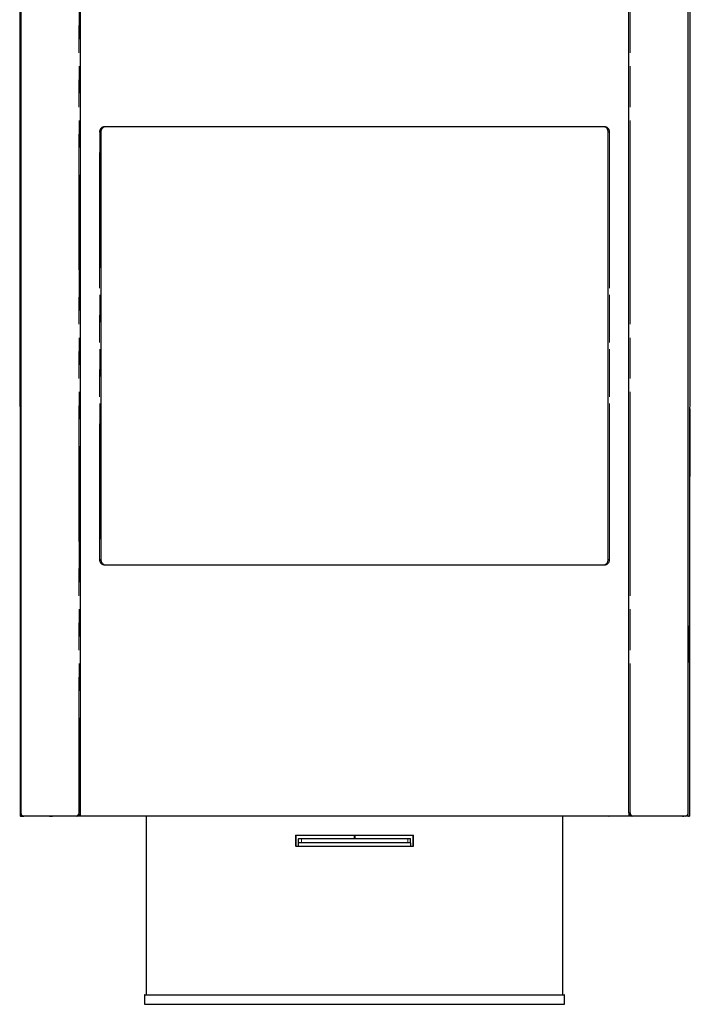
# Model space of a CAD drawing. Header units: millimetres. Extents: x 118 to 347, y 90 to 276.
# Tile 2 of 13: x 167 to 198, y 92 to 138. Entities that reach past the tile are written whole.
import ezdxf

# ---------------------------------------------------------------- set-up
doc = ezdxf.new("R2010")
doc.units = ezdxf.units.MM
doc.linetypes.add('PHANTOM', pattern=[12.7, 6.35, -1.27, 1.27, -1.27, 1.27, -1.27])

msp = doc.modelspace()

# ---------------------------------------------------------------- linework, layer by layer
at = {"color": 7, "linetype": 'Continuous', "lineweight": 25}
for p, q in [((166.792, 156.279), (166.82, 100.738)), ((166.846, 156.134), (166.846, 100.884)), ((169.633, 100.884), (169.633, 156.134)), ((195.304, 100.884), (195.304, 156.134)), ((198.09, 100.884), (198.09, 156.134)), ((198.165, 100.739), (198.188, 156.279)), ((170.593, 132.734), (170.593, 112.734)), ((194.169, 132.984), (170.768, 132.984)), ((194.343, 112.734), (194.343, 132.734)), ((170.768, 112.484), (194.169, 112.484)), ((166.824, 100.739), (166.824, 100.739)), ((166.829, 100.734), (166.825, 100.734)), ((166.825, 100.734), (166.83, 100.734)), ((166.863, 100.734), (166.83, 100.734)), ((166.859, 100.734), (166.83, 100.734)), ((166.893, 100.734), (166.863, 100.734)), ((166.863, 100.734), (166.863, 100.734)), ((166.863, 100.734), (166.89, 100.734)), ((166.893, 100.734), (166.98, 100.734)), ((169.436, 100.734), (166.983, 100.734)), ((167.127, 100.734), (167.127, 100.734)), ((167.178, 100.734), (167.127, 100.734)), ((167.178, 100.734), (167.178, 100.734)), ((167.271, 100.734), (167.271, 100.734)), ((168.185, 100.734), (168.321, 100.734)), ((169.114, 100.734), (169.114, 100.734)), ((169.496, 100.734), (169.436, 100.734)), ((169.635, 100.734), (169.496, 100.734)), ((195.302, 100.734), (169.635, 100.734)), ((170.712, 100.734), (170.697, 100.734)), ((172.713, 100.734), (172.713, 92.384)), ((192.223, 92.384), (192.223, 100.734)), ((194.37, 100.734), (194.385, 100.734)), ((195.44, 100.734), (195.302, 100.734)), ((195.501, 100.734), (195.44, 100.734)), ((197.954, 100.734), (195.501, 100.734)), ((195.947, 100.734), (195.947, 100.734)), ((196.858, 100.734), (196.722, 100.734)), ((197.739, 100.734), (197.739, 100.734)), ((197.826, 100.734), (197.826, 100.734)), ((197.826, 100.734), (197.882, 100.734)), ((197.882, 100.734), (197.882, 100.734)), ((197.957, 100.734), (197.954, 100.734)), ((198.066, 100.734), (197.956, 100.734)), ((198.101, 100.734), (198.066, 100.734)), ((198.102, 100.734), (198.07, 100.734)), ((198.102, 100.734), (198.101, 100.734)), ((198.14, 100.734), (198.102, 100.734)), ((198.105, 100.734), (198.14, 100.734)), ((198.16, 100.734), (198.14, 100.734)), ((198.16, 100.734), (198.141, 100.734)), ((185.221, 99.834), (179.716, 99.834)), ((179.718, 99.829), (179.718, 99.339)), ((179.843, 99.489), (179.843, 99.679)), ((179.843, 99.334), (179.843, 99.489)), ((179.848, 99.684), (179.979, 99.684)), ((179.979, 99.484), (179.848, 99.484)), ((179.979, 99.684), (184.958, 99.684)), ((184.958, 99.484), (179.979, 99.484)), ((182.451, 99.834), (182.451, 99.684)), ((182.485, 99.834), (182.485, 99.684)), ((184.958, 99.684), (185.088, 99.684)), ((185.088, 99.484), (184.958, 99.484)), ((185.093, 99.489), (185.093, 99.679)), ((185.093, 99.489), (185.093, 99.334)), ((185.218, 99.339), (185.218, 99.829)), ((179.716, 99.334), (185.221, 99.334)), ((172.643, 92.379), (172.643, 91.934)), ((172.648, 92.384), (182.468, 92.384)), ((182.468, 92.384), (192.288, 92.384)), ((192.293, 91.934), (192.293, 92.379)), ((172.643, 91.934), (192.293, 91.934))]:
    msp.add_line(p, q, dxfattribs=at)
at = {"color": 8, "linetype": 'PHANTOM', "lineweight": 18}
for p, q in [((166.82, 100.739), (166.792, 156.279)), ((166.793, 156.279), (166.824, 100.739)), ((166.794, 156.279), (166.825, 100.739)), ((166.849, 156.134), (166.849, 100.884)), ((169.565, 100.884), (169.565, 156.134)), ((169.572, 156.134), (169.572, 100.884)), ((169.633, 156.279), (169.633, 100.739)), ((195.304, 156.279), (195.304, 100.739)), ((195.365, 100.884), (195.365, 156.134)), ((195.371, 156.134), (195.371, 100.884)), ((198.087, 100.884), (198.087, 156.134)), ((198.181, 156.279), (198.145, 100.739)), ((198.181, 156.279), (198.146, 100.739)), ((198.165, 100.739), (198.188, 156.279)), ((170.53, 112.734), (170.53, 132.734)), ((170.53, 132.734), (170.537, 132.734)), ((170.593, 132.734), (170.537, 132.734)), ((170.537, 132.734), (170.537, 112.734)), ((170.766, 132.989), (194.171, 132.989)), ((194.4, 132.734), (194.343, 132.734)), ((194.4, 132.734), (194.406, 132.734)), ((194.4, 112.734), (194.4, 132.734)), ((194.406, 132.734), (194.406, 112.734)), ((170.53, 112.734), (170.537, 112.734)), ((170.537, 112.734), (170.593, 112.734)), ((194.171, 112.479), (170.766, 112.479)), ((194.343, 112.734), (194.4, 112.734)), ((194.4, 112.734), (194.406, 112.734)), ((198.095, 108.948), (198.09, 108.948)), ((198.095, 108.619), (198.095, 108.948)), ((198.1, 108.948), (198.1, 108.619)), ((198.095, 108.619), (198.09, 108.619)), ((166.849, 100.884), (166.846, 100.884)), ((169.572, 100.884), (169.565, 100.884)), ((169.572, 100.884), (169.633, 100.884)), ((195.304, 100.884), (195.365, 100.884)), ((195.365, 100.884), (195.371, 100.884)), ((198.087, 100.884), (198.09, 100.884)), ((166.82, 100.739), (166.824, 100.739)), ((166.82, 100.739), (166.82, 100.739)), ((166.82, 100.739), (166.82, 100.739)), ((166.825, 100.739), (166.858, 100.739)), ((166.825, 100.739), (166.825, 100.739)), ((166.83, 100.734), (166.83, 100.734)), ((166.858, 100.739), (166.888, 100.739)), ((166.858, 100.739), (166.858, 100.739)), ((166.981, 100.739), (169.434, 100.739)), ((169.531, 100.739), (169.633, 100.739)), ((169.633, 100.739), (195.304, 100.739)), ((195.304, 100.739), (195.405, 100.739)), ((195.503, 100.739), (197.956, 100.739)), ((198.071, 100.739), (198.106, 100.739)), ((198.106, 100.739), (198.107, 100.739)), ((198.107, 100.739), (198.145, 100.739)), ((198.14, 100.734), (198.14, 100.734)), ((198.145, 100.739), (198.145, 100.739)), ((198.146, 100.739), (198.146, 100.739)), ((198.146, 100.739), (198.165, 100.739)), ((198.165, 100.739), (198.165, 100.739)), ((179.705, 99.339), (179.705, 99.829)), ((179.711, 99.829), (179.705, 99.829)), ((179.711, 99.829), (179.711, 99.339)), ((179.718, 99.829), (179.711, 99.829)), ((179.715, 99.839), (185.222, 99.839)), ((179.978, 99.679), (179.843, 99.679)), ((179.843, 99.489), (179.978, 99.489)), ((179.848, 99.484), (179.848, 99.334)), ((184.958, 99.679), (179.978, 99.679)), ((179.978, 99.489), (179.978, 99.679)), ((179.978, 99.489), (184.958, 99.489)), ((184.958, 99.489), (184.958, 99.679)), ((185.093, 99.679), (184.958, 99.679)), ((184.958, 99.489), (185.093, 99.489)), ((185.088, 99.334), (185.088, 99.484)), ((185.225, 99.829), (185.218, 99.829)), ((185.225, 99.829), (185.232, 99.829)), ((185.225, 99.339), (185.225, 99.829)), ((185.232, 99.829), (185.232, 99.339)), ((179.705, 99.339), (179.711, 99.339)), ((179.711, 99.339), (179.718, 99.339)), ((185.222, 99.329), (179.715, 99.329)), ((185.218, 99.339), (185.225, 99.339)), ((185.232, 99.339), (185.225, 99.339)), ((182.468, 92.379), (172.643, 92.379)), ((192.293, 92.379), (182.468, 92.379))]:
    msp.add_line(p, q, dxfattribs=at)
at = {"color": 8, "linetype": 'PHANTOM', "lineweight": 18, "flags": 128}
for points in [[(170.766, 132.989), (170.766, 132.988), (170.766, 132.987), (170.766, 132.986), (170.766, 132.985), (170.767, 132.985), (170.767, 132.984), (170.767, 132.984), (170.768, 132.984)], [(194.171, 132.989), (194.171, 132.988), (194.171, 132.987), (194.171, 132.986), (194.17, 132.985), (194.17, 132.985), (194.17, 132.984), (194.169, 132.984), (194.169, 132.984)], [(170.768, 112.484), (170.767, 112.484), (170.767, 112.483), (170.767, 112.483), (170.766, 112.482), (170.766, 112.482), (170.766, 112.481), (170.766, 112.48), (170.766, 112.479)], [(194.169, 112.484), (194.169, 112.484), (194.17, 112.483), (194.17, 112.483), (194.17, 112.482), (194.171, 112.482), (194.171, 112.481), (194.171, 112.48), (194.171, 112.479)], [(198.095, 108.948), (198.095, 109.111), (198.094, 109.241)], [(198.095, 108.948), (198.096, 108.948), (198.097, 108.948), (198.098, 108.948), (198.098, 108.948), (198.099, 108.948), (198.1, 108.948), (198.1, 108.948), (198.1, 108.948)], [(198.094, 108.387), (198.095, 108.457), (198.095, 108.619)], [(198.095, 108.619), (198.096, 108.619), (198.097, 108.619), (198.098, 108.619), (198.098, 108.619), (198.099, 108.619), (198.1, 108.619), (198.1, 108.619), (198.1, 108.619)], [(166.983, 100.734), (166.983, 100.734), (166.982, 100.734), (166.982, 100.735), (166.982, 100.735), (166.981, 100.736), (166.981, 100.737), (166.981, 100.738), (166.981, 100.739)], [(169.436, 100.734), (169.435, 100.734), (169.435, 100.734), (169.435, 100.735), (169.434, 100.735), (169.434, 100.736), (169.434, 100.737), (169.434, 100.738), (169.434, 100.739)], [(169.633, 100.739), (169.633, 100.738), (169.633, 100.737), (169.633, 100.736), (169.633, 100.735), (169.633, 100.735), (169.634, 100.734), (169.634, 100.734), (169.635, 100.734)], [(195.304, 100.739), (195.304, 100.738), (195.304, 100.737), (195.304, 100.736), (195.303, 100.735), (195.303, 100.735), (195.303, 100.734), (195.302, 100.734), (195.302, 100.734)], [(195.501, 100.734), (195.501, 100.734), (195.502, 100.734), (195.502, 100.735), (195.502, 100.735), (195.503, 100.736), (195.503, 100.737), (195.503, 100.738), (195.503, 100.739)], [(197.954, 100.734), (197.954, 100.734), (197.954, 100.734), (197.955, 100.735), (197.955, 100.735), (197.955, 100.736), (197.956, 100.737), (197.956, 100.738), (197.956, 100.739)], [(179.716, 99.834), (179.716, 99.834), (179.716, 99.834), (179.715, 99.835), (179.715, 99.835), (179.715, 99.836), (179.715, 99.837), (179.715, 99.838), (179.715, 99.839)], [(185.221, 99.834), (185.221, 99.834), (185.221, 99.834), (185.221, 99.835), (185.222, 99.835), (185.222, 99.836), (185.222, 99.837), (185.222, 99.838), (185.222, 99.839)], [(179.715, 99.329), (179.715, 99.33), (179.715, 99.331), (179.715, 99.332), (179.715, 99.332), (179.715, 99.333), (179.716, 99.333), (179.716, 99.334), (179.716, 99.334)], [(185.222, 99.329), (185.222, 99.33), (185.222, 99.331), (185.222, 99.332), (185.222, 99.332), (185.221, 99.333), (185.221, 99.333), (185.221, 99.334), (185.221, 99.334)]]:
    msp.add_lwpolyline(points, dxfattribs=at)
at = {"color": 7, "linetype": 'Continuous', "lineweight": 25}
for centre, radius, start, end in [((144.876, 108.956), 53.224, 359.9917, 1.0983), ((144.537, 108.957), 53.558, 0.3038, 0.7381), ((145.266, 108.606), 52.834, 358.8973, 0.014), ((144.427, 108.61), 53.668, 359.2617, 359.7615), ((166.99, 100.877), 0.144, 177.384, 267.12), ((169.428, 100.877), 0.144, 272.88, 2.616), ((169.489, 100.877), 0.144, 272.88, 2.616), ((195.448, 100.877), 0.144, 177.384, 267.12), ((195.508, 100.877), 0.144, 177.384, 267.12), ((197.946, 100.877), 0.144, 272.88, 2.616), ((166.825, 100.739), 0.005, 180.0302, 270.0302), ((166.829, 100.739), 0.005, 180.03, 270.0301), ((198.16, 100.739), 0.005, 269.9715, 359.9714), ((179.848, 99.679), 0.005, 90, 180), ((179.848, 99.489), 0.005, 180, 270), ((185.088, 99.679), 0.005, 0, 90), ((185.088, 99.489), 0.005, 270, 0), ((172.648, 92.379), 0.005, 90, 180), ((192.288, 92.379), 0.005, 0, 90)]:
    msp.add_arc(centre, radius, start, end, dxfattribs=at)
at = {"color": 8, "linetype": 'PHANTOM', "lineweight": 18}
for centre, radius, start, end in [((166.988, 100.878), 0.139, 177.384, 267.12), ((169.427, 100.878), 0.139, 272.88, 2.616), ((195.51, 100.878), 0.139, 177.384, 267.12), ((197.949, 100.878), 0.139, 272.88, 2.616), ((166.83, 100.739), 0.005, 179.9574, 269.9544), ((166.83, 100.739), 0.005, 179.978, 269.9547), ((166.797, 100.769), 0.0961, 341.4269, 0.833), ((166.893, 100.739), 0.005, 179.9559, 269.9559), ((166.801, 100.765), 0.0976, 341.3621, 0.6625), ((198.245, 100.786), 0.185, 179.0197, 196.2184), ((198.226, 100.788), 0.162, 177.0677, 197.5044), ((198.066, 100.739), 0.00499, 270.0584, 0.0584), ((198.14, 100.739), 0.005, 270.0733, 0.0442), ((198.14, 100.739), 0.005, 270.0472, 0.0456), ((198.141, 100.739), 0.005, 269.9716, 359.9717), ((198.16, 100.739), 0.005, 269.9715, 359.9715), ((179.991, 99.68), 0.013, 163.1545, 185.47), ((179.991, 99.488), 0.013, 174.53, 196.8455), ((184.945, 99.68), 0.013, 354.53, 16.8455), ((184.945, 99.488), 0.013, 343.1545, 5.47)]:
    msp.add_arc(centre, radius, start, end, dxfattribs=at)
for points, knots in [([(170.53, 132.734), (170.53, 132.751), (170.532, 132.767), (170.536, 132.792), (170.538, 132.8), (170.543, 132.816), (170.545, 132.824), (170.554, 132.847), (170.561, 132.862), (170.578, 132.889), (170.588, 132.902), (170.61, 132.926), (170.622, 132.936), (170.648, 132.955), (170.661, 132.963), (170.69, 132.976), (170.704, 132.981), (170.735, 132.987), (170.75, 132.989), (170.766, 132.989)], [0, 0, 0, 0, 0.125, 0.125, 0.1875, 0.1875, 0.25, 0.25, 0.375, 0.375, 0.5, 0.5, 0.625, 0.625, 0.75, 0.75, 0.875, 0.875, 1, 1, 1, 1]), ([(170.768, 132.984), (170.752, 132.984), (170.737, 132.982), (170.708, 132.976), (170.693, 132.971), (170.665, 132.958), (170.652, 132.951), (170.627, 132.932), (170.615, 132.922), (170.594, 132.899), (170.584, 132.886), (170.567, 132.859), (170.56, 132.845), (170.552, 132.822), (170.549, 132.814), (170.545, 132.798), (170.543, 132.791), (170.538, 132.767), (170.537, 132.75), (170.537, 132.734)], [0, 0, 0, 0, 0.125, 0.125, 0.25, 0.25, 0.375, 0.375, 0.5, 0.5, 0.625, 0.625, 0.75, 0.75, 0.8125, 0.8125, 0.875, 0.875, 1, 1, 1, 1]), ([(194.4, 132.734), (194.4, 132.75), (194.398, 132.767), (194.392, 132.799), (194.388, 132.815), (194.376, 132.845), (194.369, 132.859), (194.352, 132.887), (194.343, 132.899), (194.321, 132.922), (194.31, 132.933), (194.285, 132.951), (194.271, 132.959), (194.25, 132.968), (194.243, 132.971), (194.229, 132.975), (194.221, 132.977), (194.199, 132.982), (194.184, 132.984), (194.169, 132.984)], [0, 0, 0, 0, 0.125, 0.125, 0.25, 0.25, 0.375, 0.375, 0.5, 0.5, 0.625, 0.625, 0.75, 0.75, 0.8125, 0.8125, 0.875, 0.875, 1, 1, 1, 1]), ([(194.171, 132.989), (194.186, 132.989), (194.202, 132.987), (194.224, 132.982), (194.232, 132.98), (194.247, 132.975), (194.254, 132.973), (194.275, 132.963), (194.289, 132.955), (194.314, 132.937), (194.326, 132.926), (194.348, 132.902), (194.358, 132.89), (194.375, 132.862), (194.382, 132.847), (194.394, 132.816), (194.399, 132.8), (194.405, 132.767), (194.406, 132.751), (194.406, 132.734)], [0, 0, 0, 0, 0.125, 0.125, 0.1875, 0.1875, 0.25, 0.25, 0.375, 0.375, 0.5, 0.5, 0.625, 0.625, 0.75, 0.75, 0.875, 0.875, 1, 1, 1, 1]), ([(170.766, 112.479), (170.75, 112.479), (170.735, 112.48), (170.712, 112.485), (170.705, 112.487), (170.69, 112.492), (170.683, 112.495), (170.661, 112.505), (170.648, 112.512), (170.622, 112.531), (170.61, 112.542), (170.588, 112.565), (170.579, 112.578), (170.562, 112.606), (170.554, 112.621), (170.543, 112.651), (170.538, 112.667), (170.532, 112.7), (170.53, 112.717), (170.53, 112.734)], [0, 0, 0, 0, 0.125, 0.125, 0.1875, 0.1875, 0.25, 0.25, 0.375, 0.375, 0.5, 0.5, 0.625, 0.625, 0.75, 0.75, 0.875, 0.875, 1, 1, 1, 1]), ([(170.537, 112.734), (170.537, 112.717), (170.538, 112.701), (170.544, 112.669), (170.549, 112.653), (170.56, 112.623), (170.567, 112.608), (170.584, 112.581), (170.594, 112.569), (170.615, 112.545), (170.627, 112.535), (170.652, 112.517), (170.665, 112.509), (170.686, 112.5), (170.693, 112.497), (170.708, 112.492), (170.715, 112.49), (170.737, 112.485), (170.752, 112.484), (170.768, 112.484)], [0, 0, 0, 0, 0.125, 0.125, 0.25, 0.25, 0.375, 0.375, 0.5, 0.5, 0.625, 0.625, 0.75, 0.75, 0.8125, 0.8125, 0.875, 0.875, 1, 1, 1, 1]), ([(194.169, 112.484), (194.184, 112.484), (194.199, 112.485), (194.229, 112.492), (194.244, 112.497), (194.271, 112.509), (194.285, 112.517), (194.31, 112.535), (194.322, 112.546), (194.343, 112.569), (194.353, 112.582), (194.369, 112.609), (194.376, 112.623), (194.385, 112.646), (194.388, 112.654), (194.392, 112.669), (194.394, 112.677), (194.398, 112.701), (194.4, 112.717), (194.4, 112.734)], [0, 0, 0, 0, 0.125, 0.125, 0.25, 0.25, 0.375, 0.375, 0.5, 0.5, 0.625, 0.625, 0.75, 0.75, 0.8125, 0.8125, 0.875, 0.875, 1, 1, 1, 1]), ([(194.406, 112.734), (194.406, 112.717), (194.405, 112.7), (194.4, 112.676), (194.398, 112.668), (194.394, 112.652), (194.391, 112.644), (194.382, 112.621), (194.375, 112.606), (194.358, 112.578), (194.348, 112.565), (194.327, 112.542), (194.315, 112.531), (194.289, 112.513), (194.275, 112.505), (194.247, 112.492), (194.232, 112.487), (194.202, 112.48), (194.186, 112.479), (194.171, 112.479)], [0, 0, 0, 0, 0.125, 0.125, 0.1875, 0.1875, 0.25, 0.25, 0.375, 0.375, 0.5, 0.5, 0.625, 0.625, 0.75, 0.75, 0.875, 0.875, 1, 1, 1, 1]), ([(166.858, 100.739), (166.858, 100.738), (166.859, 100.736), (166.861, 100.734), (166.862, 100.734), (166.863, 100.734)], [0, 0, 0, 0, 0.5, 0.5, 1, 1, 1, 1]), ([(166.858, 100.739), (166.858, 100.738), (166.858, 100.736), (166.86, 100.734), (166.861, 100.734), (166.863, 100.734)], [0, 0, 0, 0, 0.5, 0.5, 1, 1, 1, 1]), ([(166.858, 100.739), (166.858, 100.738), (166.858, 100.736), (166.86, 100.734), (166.861, 100.734), (166.863, 100.734)], [0, 0, 0, 0, 0.5, 0.5, 1, 1, 1, 1]), ([(198.101, 100.734), (198.103, 100.734), (198.104, 100.734), (198.106, 100.736), (198.106, 100.738), (198.106, 100.739)], [0, 0, 0, 0, 0.5, 0.5, 1, 1, 1, 1]), ([(198.102, 100.734), (198.103, 100.734), (198.105, 100.734), (198.106, 100.736), (198.107, 100.738), (198.107, 100.739)], [0, 0, 0, 0, 0.5, 0.5, 1, 1, 1, 1]), ([(198.102, 100.734), (198.103, 100.734), (198.105, 100.734), (198.106, 100.736), (198.107, 100.738), (198.107, 100.739)], [0, 0, 0, 0, 0.5, 0.5, 1, 1, 1, 1]), ([(179.715, 99.839), (179.712, 99.839), (179.71, 99.838), (179.706, 99.834), (179.705, 99.831), (179.705, 99.829)], [0, 0, 0, 0, 0.5, 0.5, 1, 1, 1, 1]), ([(179.711, 99.829), (179.711, 99.829), (179.711, 99.83), (179.712, 99.83), (179.712, 99.831), (179.712, 99.832), (179.712, 99.832), (179.713, 99.832), (179.713, 99.833), (179.714, 99.833), (179.714, 99.833), (179.714, 99.834), (179.715, 99.834), (179.715, 99.834), (179.716, 99.834), (179.716, 99.834)], [0, 0, 0, 0, 0.0000335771, 0.0000335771, 0.0000335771, 0.0000671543, 0.0000671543, 0.0000671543, 0.0001007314, 0.0001007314, 0.0001007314, 0.0001343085, 0.0001343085, 0.0001343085, 0.0001562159, 0.0001562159, 0.0001562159, 0.0001562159]), ([(185.221, 99.834), (185.221, 99.834), (185.222, 99.834), (185.222, 99.834), (185.223, 99.833), (185.223, 99.833), (185.224, 99.833), (185.224, 99.832), (185.224, 99.832), (185.225, 99.831), (185.225, 99.831), (185.225, 99.83), (185.225, 99.83), (185.225, 99.83), (185.225, 99.829), (185.225, 99.829)], [0, 0, 0, 0, 0.0000335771, 0.0000335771, 0.0000335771, 0.0000671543, 0.0000671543, 0.0000671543, 0.0001007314, 0.0001007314, 0.0001007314, 0.0001343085, 0.0001343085, 0.0001343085, 0.0001562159, 0.0001562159, 0.0001562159, 0.0001562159]), ([(185.232, 99.829), (185.232, 99.831), (185.231, 99.834), (185.227, 99.838), (185.225, 99.839), (185.222, 99.839)], [0, 0, 0, 0, 0.5, 0.5, 1, 1, 1, 1]), ([(179.705, 99.339), (179.705, 99.336), (179.706, 99.334), (179.71, 99.33), (179.712, 99.329), (179.715, 99.329)], [0, 0, 0, 0, 0.5, 0.5, 1, 1, 1, 1]), ([(179.716, 99.334), (179.716, 99.334), (179.715, 99.334), (179.714, 99.334), (179.714, 99.334), (179.713, 99.335), (179.713, 99.335), (179.713, 99.335), (179.712, 99.336), (179.712, 99.336), (179.712, 99.337), (179.711, 99.337), (179.711, 99.338), (179.711, 99.338), (179.711, 99.338), (179.711, 99.339)], [0, 0, 0, 0, 0.0000335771, 0.0000335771, 0.0000335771, 0.0000671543, 0.0000671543, 0.0000671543, 0.0001007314, 0.0001007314, 0.0001007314, 0.0001343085, 0.0001343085, 0.0001343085, 0.0001562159, 0.0001562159, 0.0001562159, 0.0001562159]), ([(185.225, 99.339), (185.225, 99.338), (185.225, 99.338), (185.225, 99.337), (185.225, 99.337), (185.225, 99.336), (185.224, 99.336), (185.224, 99.335), (185.224, 99.335), (185.223, 99.335), (185.223, 99.334), (185.222, 99.334), (185.222, 99.334), (185.221, 99.334), (185.221, 99.334), (185.221, 99.334)], [0, 0, 0, 0, 0.0000335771, 0.0000335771, 0.0000335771, 0.0000671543, 0.0000671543, 0.0000671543, 0.0001007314, 0.0001007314, 0.0001007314, 0.0001343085, 0.0001343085, 0.0001343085, 0.0001562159, 0.0001562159, 0.0001562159, 0.0001562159]), ([(185.222, 99.329), (185.225, 99.329), (185.227, 99.33), (185.231, 99.334), (185.232, 99.336), (185.232, 99.339)], [0, 0, 0, 0, 0.5, 0.5, 1, 1, 1, 1])]:
    msp.add_open_spline(points, degree=3, knots=knots, dxfattribs=at)
at = {"color": 7, "linetype": 'Continuous', "lineweight": 25}
for points, knots in [([(170.824, 132.984), (170.809, 132.984), (170.794, 132.982), (170.772, 132.977), (170.764, 132.975), (170.75, 132.971), (170.743, 132.968), (170.722, 132.959), (170.708, 132.951), (170.683, 132.933), (170.672, 132.922), (170.65, 132.899), (170.641, 132.887), (170.624, 132.859), (170.617, 132.845), (170.605, 132.815), (170.601, 132.799), (170.595, 132.767), (170.593, 132.75), (170.593, 132.734)], [0, 0, 0, 0, 0.125, 0.125, 0.1875, 0.1875, 0.25, 0.25, 0.375, 0.375, 0.5, 0.5, 0.625, 0.625, 0.75, 0.75, 0.875, 0.875, 1, 1, 1, 1]), ([(194.343, 132.734), (194.343, 132.75), (194.342, 132.767), (194.337, 132.791), (194.336, 132.798), (194.331, 132.814), (194.329, 132.822), (194.32, 132.845), (194.313, 132.859), (194.296, 132.886), (194.287, 132.899), (194.265, 132.922), (194.254, 132.932), (194.228, 132.951), (194.215, 132.958), (194.187, 132.971), (194.173, 132.976), (194.143, 132.982), (194.128, 132.984), (194.113, 132.984)], [0, 0, 0, 0, 0.125, 0.125, 0.1875, 0.1875, 0.25, 0.25, 0.375, 0.375, 0.5, 0.5, 0.625, 0.625, 0.75, 0.75, 0.875, 0.875, 1, 1, 1, 1]), ([(170.593, 112.734), (170.593, 112.717), (170.595, 112.701), (170.599, 112.677), (170.601, 112.669), (170.605, 112.654), (170.608, 112.646), (170.617, 112.623), (170.624, 112.609), (170.64, 112.582), (170.65, 112.569), (170.671, 112.546), (170.683, 112.535), (170.708, 112.517), (170.722, 112.509), (170.749, 112.497), (170.764, 112.492), (170.794, 112.485), (170.809, 112.484), (170.824, 112.484)], [0, 0, 0, 0, 0.125, 0.125, 0.1875, 0.1875, 0.25, 0.25, 0.375, 0.375, 0.5, 0.5, 0.625, 0.625, 0.75, 0.75, 0.875, 0.875, 1, 1, 1, 1]), ([(194.113, 112.484), (194.128, 112.484), (194.143, 112.485), (194.165, 112.49), (194.172, 112.492), (194.187, 112.497), (194.194, 112.5), (194.215, 112.509), (194.228, 112.517), (194.253, 112.535), (194.265, 112.545), (194.286, 112.569), (194.296, 112.581), (194.313, 112.608), (194.32, 112.623), (194.331, 112.653), (194.336, 112.669), (194.342, 112.701), (194.343, 112.717), (194.343, 112.734)], [0, 0, 0, 0, 0.125, 0.125, 0.1875, 0.1875, 0.25, 0.25, 0.375, 0.375, 0.5, 0.5, 0.625, 0.625, 0.75, 0.75, 0.875, 0.875, 1, 1, 1, 1]), ([(179.723, 99.834), (179.723, 99.834), (179.722, 99.834), (179.722, 99.834), (179.721, 99.833), (179.721, 99.833), (179.72, 99.833), (179.72, 99.832), (179.719, 99.832), (179.719, 99.831), (179.719, 99.831), (179.719, 99.83), (179.718, 99.83), (179.718, 99.83), (179.718, 99.829), (179.718, 99.829)], [0, 0, 0, 0, 0.0000335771, 0.0000335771, 0.0000335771, 0.0000671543, 0.0000671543, 0.0000671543, 0.0001007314, 0.0001007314, 0.0001007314, 0.0001343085, 0.0001343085, 0.0001343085, 0.0001562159, 0.0001562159, 0.0001562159, 0.0001562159]), ([(185.218, 99.829), (185.218, 99.829), (185.218, 99.83), (185.218, 99.83), (185.218, 99.831), (185.218, 99.832), (185.217, 99.832), (185.217, 99.832), (185.217, 99.833), (185.216, 99.833), (185.216, 99.833), (185.215, 99.834), (185.215, 99.834), (185.214, 99.834), (185.214, 99.834), (185.214, 99.834)], [0, 0, 0, 0, 0.0000335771, 0.0000335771, 0.0000335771, 0.0000671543, 0.0000671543, 0.0000671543, 0.0001007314, 0.0001007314, 0.0001007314, 0.0001343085, 0.0001343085, 0.0001343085, 0.0001562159, 0.0001562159, 0.0001562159, 0.0001562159]), ([(179.718, 99.339), (179.718, 99.338), (179.718, 99.338), (179.719, 99.337), (179.719, 99.337), (179.719, 99.336), (179.719, 99.336), (179.72, 99.335), (179.72, 99.335), (179.721, 99.335), (179.721, 99.334), (179.722, 99.334), (179.722, 99.334), (179.722, 99.334), (179.723, 99.334), (179.723, 99.334)], [0, 0, 0, 0, 0.0000335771, 0.0000335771, 0.0000335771, 0.0000671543, 0.0000671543, 0.0000671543, 0.0001007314, 0.0001007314, 0.0001007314, 0.0001343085, 0.0001343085, 0.0001343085, 0.0001562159, 0.0001562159, 0.0001562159, 0.0001562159]), ([(185.214, 99.334), (185.214, 99.334), (185.215, 99.334), (185.215, 99.334), (185.216, 99.334), (185.216, 99.335), (185.217, 99.335), (185.217, 99.335), (185.217, 99.336), (185.218, 99.336), (185.218, 99.337), (185.218, 99.337), (185.218, 99.338), (185.218, 99.338), (185.218, 99.338), (185.218, 99.339)], [0, 0, 0, 0, 0.0000335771, 0.0000335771, 0.0000335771, 0.0000671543, 0.0000671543, 0.0000671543, 0.0001007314, 0.0001007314, 0.0001007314, 0.0001343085, 0.0001343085, 0.0001343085, 0.0001562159, 0.0001562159, 0.0001562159, 0.0001562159])]:
    msp.add_open_spline(points, degree=3, knots=knots, dxfattribs=at)
at = {"color": 8, "linetype": 'PHANTOM', "lineweight": 18}
for points in [[(166.824, 100.739), (166.824, 100.739), (166.824, 100.739), (166.825, 100.739)], [(166.825, 100.739), (166.825, 100.739), (166.825, 100.739), (166.825, 100.739)], [(166.83, 100.734), (166.83, 100.734), (166.83, 100.734), (166.83, 100.734), (166.83, 100.734)], [(198.14, 100.734), (198.14, 100.734), (198.14, 100.734), (198.14, 100.734), (198.14, 100.734)], [(198.145, 100.739), (198.145, 100.739), (198.145, 100.739), (198.145, 100.739)], [(198.145, 100.739), (198.145, 100.739), (198.146, 100.739), (198.146, 100.739)], [(198.16, 100.734), (198.16, 100.734), (198.16, 100.734), (198.16, 100.734), (198.16, 100.734)]]:
    msp.add_open_spline(points, degree=3, dxfattribs=at)
at = {"color": 7, "linetype": 'Continuous', "lineweight": 25}
for points in [[(166.825, 100.734), (166.825, 100.734), (166.825, 100.734), (166.825, 100.734), (166.825, 100.734)], [(166.83, 100.734), (166.829, 100.734), (166.829, 100.734), (166.829, 100.734), (166.829, 100.734)], [(169.114, 100.734), (169.114, 100.734), (169.114, 100.734), (169.114, 100.734), (169.114, 100.734)], [(169.243, 100.734), (169.243, 100.734), (169.243, 100.734), (169.243, 100.734)], [(169.514, 100.734), (169.514, 100.734), (169.514, 100.734), (169.514, 100.734)], [(195.551, 100.734), (195.551, 100.734), (195.551, 100.734), (195.551, 100.734)], [(195.817, 100.734), (195.817, 100.734), (195.817, 100.734), (195.817, 100.734)], [(198.141, 100.734), (198.141, 100.734), (198.14, 100.734), (198.14, 100.734), (198.14, 100.734)]]:
    msp.add_open_spline(points, degree=3, dxfattribs=at)

doc.saveas('drawing.dxf')
